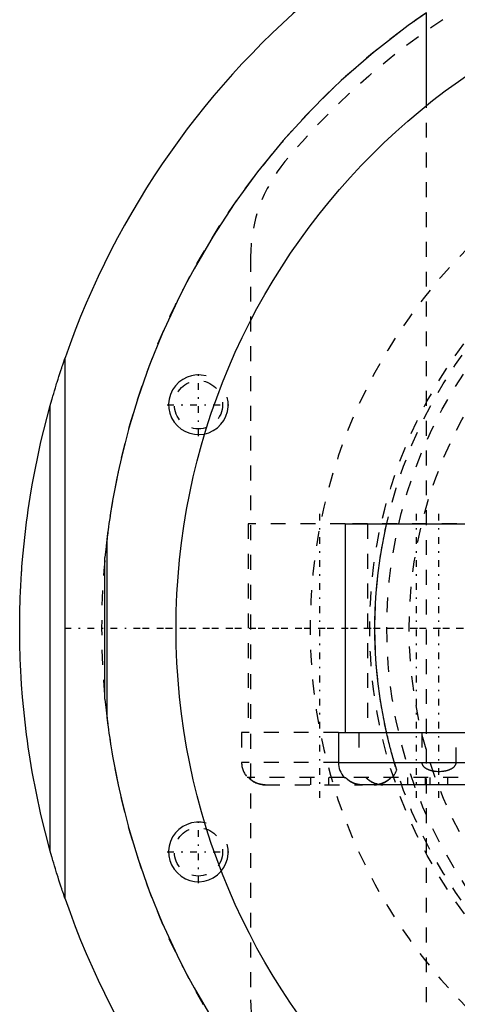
# Model space of a CAD drawing. Extents: x -906 to 186, y -120 to 120.
# Tile 2 of 12: x -906 to -876, y -25 to 41. Entities that reach past the tile are written whole.
import ezdxf

# ---------------------------------------------------------------- set-up
doc = ezdxf.new("R2010")
doc.units = 0
doc.linetypes.add('CENTER', pattern=[1.5, 0.45, -0.5, 0.05, -0.5])
doc.linetypes.add('DASHED', pattern=[2, 1, -1])
for name, color, linetype in [('AM_0', 7, 'CONTINUOUS'), ('AM_10', 7, 'CONTINUOUS'), ('AM_3', 7, 'DASHED'), ('AM_7', 7, 'CENTER')]:
    doc.layers.add(name, color=color, linetype=linetype)

msp = doc.modelspace()

# ---------------------------------------------------------------- linework, layer by layer
at = {"layer": 'AM_0', "color": 7, "linetype": 'CONTINUOUS'}
for p, q in [((-878.188, 35.077), (-878.188, 41.297)), ((-902.45, -18.145), (-902.45, 18.145)), ((-903.45, -14.946), (-903.45, 14.946)), ((-883.65, 7), (-883.65, -7)), ((-883.65, 7), (-874.156, 7)), ((-899.633, 6.047), (-899.773, 4.759)), ((-899.633, -6.047), (-899.633, 6.047)), ((-899.773, -4.759), (-899.773, 4.759)), ((-899.773, -4.759), (-899.633, -6.047)), ((-884.1, -7), (-884.1, -9)), ((-884.1, -7), (-874.156, -7)), ((-884.1, -9), (-873.6, -9)), ((-883.718, -10), (-883.634, -10)), ((-875.172, -10.5), (-882.528, -10.5))]:
    msp.add_line(p, q, dxfattribs=at)
for points in [[(-878.188, 41.297, 0), (-879.41, 40.436, 0), (-881.737, 38.636, 0), (-883.911, 36.743, 0), (-884.941, 35.765, 0), (-885.933, 34.768, 0), (-887.804, 32.724, 0), (-889.523, 30.625, 0), (-891.094, 28.483, 0), (-892.517, 26.311, 0), (-893.795, 24.124, 0), (-894.381, 23.029, 0), (-894.932, 21.935, 0), (-895.931, 19.757, 0), (-896.799, 17.603, 0), (-897.541, 15.488, 0), (-898.163, 13.428, 0), (-898.671, 11.452, 0), (-898.884, 10.505, 0), (-899.072, 9.59, 0), (-899.259, 8.574, 0), (-899.307, 8.296, 0), (-899.352, 8.026, 0), (-899.373, 7.893, 0), (-899.394, 7.762, 0), (-899.433, 7.508, 0), (-899.47, 7.263, 0), (-899.504, 7.028, 0), (-899.534, 6.807, 0), (-899.562, 6.601, 0), (-899.575, 6.504, 0), (-899.587, 6.413, 0), (-899.608, 6.246, 0), (-899.626, 6.106, 0), (-899.633, 6.047, 0)], [(-903.45, 14.946, 0), (-903.45, 14.946, 0), (-903.449, 14.947, 0), (-903.449, 14.948, 0), (-903.449, 14.948, 0), (-903.449, 14.948, 0), (-903.449, 14.949, 0), (-903.448, 14.95, 0), (-903.448, 14.951, 0), (-903.448, 14.953, 0), (-903.447, 14.954, 0), (-903.447, 14.955, 0), (-903.447, 14.955, 0), (-903.447, 14.957, 0), (-903.446, 14.958, 0), (-903.446, 14.96, 0), (-903.445, 14.962, 0), (-903.445, 14.964, 0), (-903.444, 14.965, 0), (-903.444, 14.966, 0), (-903.444, 14.968, 0), (-903.443, 14.97, 0), (-903.443, 14.971, 0), (-903.442, 14.972, 0), (-903.442, 14.975, 0), (-903.441, 14.977, 0), (-903.441, 14.978, 0), (-903.44, 14.98, 0), (-903.44, 14.982, 0), (-903.439, 14.985, 0), (-903.438, 14.987, 0), (-903.437, 14.99, 0), (-903.437, 14.993, 0), (-903.436, 14.994, 0), (-903.436, 14.996, 0), (-903.435, 14.999, 0), (-903.434, 15.002, 0), (-903.431, 15.013, 0), (-903.425, 15.032, 0), (-903.42, 15.053, 0), (-903.414, 15.074, 0), (-903.41, 15.086, 0), (-903.407, 15.097, 0), (-903.4, 15.121, 0), (-903.393, 15.147, 0), (-903.386, 15.173, 0), (-903.378, 15.2, 0), (-903.37, 15.227, 0), (-903.366, 15.241, 0), (-903.362, 15.255, 0), (-903.354, 15.284, 0), (-903.346, 15.313, 0), (-903.342, 15.327, 0), (-903.337, 15.342, 0), (-903.329, 15.371, 0), (-903.321, 15.4, 0), (-903.316, 15.415, 0), (-903.312, 15.429, 0), (-903.304, 15.458, 0), (-903.296, 15.487, 0), (-903.267, 15.586, 0), (-903.215, 15.761, 0), (-903.161, 15.942, 0), (-903.105, 16.128, 0), (-903.047, 16.318, 0), (-903.017, 16.414, 0), (-902.987, 16.51, 0), (-902.926, 16.705, 0), (-902.864, 16.901, 0), (-902.801, 17.097, 0), (-902.737, 17.293, 0), (-902.673, 17.487, 0), (-902.641, 17.584, 0), (-902.609, 17.68, 0), (-902.545, 17.869, 0), (-902.481, 18.054, 0), (-902.45, 18.145, 0)], [(-905.5, 0, 0), (-905.5, 0.012, 0), (-905.5, 0.035, 0), (-905.5, 0.058, 0), (-905.5, 0.07, 0), (-905.5, 0.082, 0), (-905.5, 0.105, 0), (-905.5, 0.128, 0), (-905.5, 0.152, 0), (-905.5, 0.175, 0), (-905.5, 0.199, 0), (-905.5, 0.21, 0), (-905.5, 0.222, 0), (-905.499, 0.245, 0), (-905.499, 0.269, 0), (-905.499, 0.292, 0), (-905.499, 0.315, 0), (-905.499, 0.339, 0), (-905.499, 0.35, 0), (-905.499, 0.362, 0), (-905.499, 0.385, 0), (-905.498, 0.409, 0), (-905.498, 0.42, 0), (-905.498, 0.432, 0), (-905.498, 0.455, 0), (-905.498, 0.479, 0), (-905.498, 0.49, 0), (-905.498, 0.502, 0), (-905.498, 0.525, 0), (-905.497, 0.549, 0), (-905.497, 0.572, 0), (-905.497, 0.595, 0), (-905.497, 0.619, 0), (-905.496, 0.631, 0), (-905.496, 0.642, 0), (-905.496, 0.666, 0), (-905.496, 0.689, 0), (-905.495, 0.712, 0), (-905.495, 0.736, 0), (-905.495, 0.759, 0), (-905.495, 0.771, 0), (-905.494, 0.782, 0), (-905.494, 0.806, 0), (-905.494, 0.829, 0), (-905.493, 0.852, 0), (-905.493, 0.876, 0), (-905.493, 0.899, 0), (-905.493, 0.911, 0), (-905.492, 0.922, 0), (-905.492, 0.946, 0), (-905.492, 0.969, 0), (-905.49, 1.051, 0), (-905.487, 1.191, 0), (-905.486, 1.261, 0), (-905.484, 1.331, 0), (-905.481, 1.471, 0), (-905.477, 1.611, 0), (-905.472, 1.751, 0), (-905.468, 1.891, 0), (-905.463, 2.031, 0), (-905.46, 2.101, 0), (-905.458, 2.171, 0), (-905.452, 2.311, 0), (-905.446, 2.451, 0), (-905.443, 2.521, 0), (-905.439, 2.591, 0), (-905.433, 2.731, 0), (-905.426, 2.871, 0), (-905.422, 2.941, 0), (-905.418, 3.011, 0), (-905.41, 3.151, 0), (-905.402, 3.291, 0), (-905.394, 3.431, 0), (-905.385, 3.571, 0), (-905.376, 3.71, 0), (-905.371, 3.78, 0), (-905.366, 3.85, 0), (-905.356, 3.99, 0), (-905.346, 4.13, 0), (-905.307, 4.619, 0), (-905.231, 5.456, 0), (-905.142, 6.292, 0), (-905.041, 7.126, 0), (-904.985, 7.543, 0), (-904.926, 7.959, 0), (-904.799, 8.79, 0), (-904.66, 9.619, 0), (-904.073, 12.502, 0), (-903.45, 14.946, 0)], [(-903.45, -14.946, 0), (-904.073, -12.502, 0), (-904.66, -9.619, 0), (-904.799, -8.79, 0), (-904.926, -7.959, 0), (-904.985, -7.543, 0), (-905.041, -7.126, 0), (-905.142, -6.292, 0), (-905.231, -5.456, 0), (-905.307, -4.619, 0), (-905.371, -3.78, 0), (-905.402, -3.291, 0), (-905.41, -3.151, 0), (-905.418, -3.011, 0), (-905.422, -2.941, 0), (-905.426, -2.871, 0), (-905.433, -2.731, 0), (-905.439, -2.591, 0), (-905.443, -2.521, 0), (-905.446, -2.451, 0), (-905.452, -2.311, 0), (-905.458, -2.171, 0), (-905.46, -2.101, 0), (-905.463, -2.031, 0), (-905.468, -1.891, 0), (-905.472, -1.751, 0), (-905.477, -1.611, 0), (-905.481, -1.471, 0), (-905.484, -1.331, 0), (-905.486, -1.261, 0), (-905.487, -1.191, 0), (-905.49, -1.051, 0), (-905.493, -0.911, 0), (-905.494, -0.829, 0), (-905.494, -0.806, 0), (-905.494, -0.782, 0), (-905.495, -0.771, 0), (-905.495, -0.759, 0), (-905.495, -0.736, 0), (-905.495, -0.712, 0), (-905.496, -0.689, 0), (-905.496, -0.666, 0), (-905.496, -0.642, 0), (-905.496, -0.631, 0), (-905.497, -0.619, 0), (-905.497, -0.595, 0), (-905.497, -0.572, 0), (-905.497, -0.549, 0), (-905.498, -0.525, 0), (-905.498, -0.502, 0), (-905.498, -0.49, 0), (-905.498, -0.479, 0), (-905.498, -0.455, 0), (-905.498, -0.432, 0), (-905.498, -0.42, 0), (-905.498, -0.409, 0), (-905.499, -0.385, 0), (-905.499, -0.362, 0), (-905.499, -0.35, 0), (-905.499, -0.339, 0), (-905.499, -0.315, 0), (-905.499, -0.292, 0), (-905.499, -0.269, 0), (-905.499, -0.245, 0), (-905.5, -0.222, 0), (-905.5, -0.21, 0), (-905.5, -0.199, 0), (-905.5, -0.175, 0), (-905.5, -0.152, 0), (-905.5, -0.128, 0), (-905.5, -0.105, 0), (-905.5, -0.082, 0), (-905.5, -0.07, 0), (-905.5, -0.058, 0), (-905.5, -0.035, 0), (-905.5, -0.012, 0), (-905.5, 0, 0)], [(-899.633, -6.047, 0), (-899.626, -6.106, 0), (-899.608, -6.246, 0), (-899.587, -6.413, 0), (-899.575, -6.504, 0), (-899.562, -6.601, 0), (-899.534, -6.807, 0), (-899.504, -7.028, 0), (-899.47, -7.263, 0), (-899.433, -7.508, 0), (-899.394, -7.762, 0), (-899.373, -7.893, 0), (-899.352, -8.026, 0), (-899.307, -8.296, 0), (-899.259, -8.574, 0), (-899.072, -9.59, 0), (-898.884, -10.505, 0), (-898.671, -11.452, 0), (-898.163, -13.428, 0), (-897.541, -15.488, 0), (-896.799, -17.603, 0), (-895.931, -19.757, 0), (-894.932, -21.935, 0), (-894.381, -23.029, 0), (-893.795, -24.124, 0), (-892.517, -26.311, 0)], [(-882.851, -10.458, 0), (-882.877, -10.452, 0), (-882.927, -10.438, 0), (-882.977, -10.423, 0), (-883.001, -10.415, 0), (-883.025, -10.407, 0), (-883.071, -10.389, 0), (-883.116, -10.37, 0), (-883.162, -10.35, 0), (-883.208, -10.327, 0), (-883.253, -10.302, 0), (-883.276, -10.289, 0), (-883.299, -10.276, 0), (-883.343, -10.248, 0), (-883.387, -10.218, 0), (-883.43, -10.187, 0), (-883.471, -10.155, 0), (-883.51, -10.122, 0), (-883.529, -10.105, 0), (-883.547, -10.088, 0), (-883.583, -10.054, 0), (-883.617, -10.018, 0), (-883.634, -10, 0)], [(-902.45, -18.145, 0), (-902.481, -18.054, 0), (-902.545, -17.869, 0), (-902.609, -17.68, 0), (-902.641, -17.584, 0), (-902.673, -17.487, 0), (-902.737, -17.293, 0), (-902.801, -17.097, 0), (-902.864, -16.901, 0), (-902.926, -16.705, 0), (-902.987, -16.51, 0), (-903.017, -16.414, 0), (-903.047, -16.318, 0), (-903.105, -16.128, 0), (-903.161, -15.942, 0), (-903.215, -15.761, 0), (-903.267, -15.586, 0), (-903.296, -15.487, 0), (-903.304, -15.458, 0), (-903.312, -15.429, 0), (-903.316, -15.415, 0), (-903.321, -15.4, 0), (-903.329, -15.371, 0), (-903.337, -15.342, 0), (-903.342, -15.327, 0), (-903.346, -15.313, 0), (-903.354, -15.284, 0), (-903.362, -15.255, 0), (-903.366, -15.241, 0), (-903.37, -15.227, 0), (-903.378, -15.2, 0), (-903.386, -15.173, 0), (-903.393, -15.147, 0), (-903.4, -15.121, 0), (-903.407, -15.097, 0), (-903.41, -15.086, 0), (-903.414, -15.074, 0), (-903.42, -15.053, 0), (-903.425, -15.032, 0), (-903.431, -15.013, 0), (-903.434, -15.002, 0), (-903.435, -14.999, 0), (-903.436, -14.996, 0), (-903.436, -14.994, 0), (-903.437, -14.993, 0), (-903.437, -14.99, 0), (-903.438, -14.987, 0), (-903.439, -14.985, 0), (-903.44, -14.982, 0), (-903.44, -14.98, 0), (-903.441, -14.978, 0), (-903.441, -14.977, 0), (-903.442, -14.975, 0), (-903.442, -14.972, 0), (-903.443, -14.971, 0), (-903.443, -14.97, 0), (-903.444, -14.968, 0), (-903.444, -14.966, 0), (-903.444, -14.965, 0), (-903.445, -14.964, 0), (-903.445, -14.962, 0), (-903.446, -14.96, 0), (-903.446, -14.958, 0), (-903.447, -14.957, 0), (-903.447, -14.955, 0), (-903.447, -14.955, 0), (-903.447, -14.954, 0), (-903.448, -14.953, 0), (-903.448, -14.951, 0), (-903.448, -14.95, 0), (-903.449, -14.949, 0), (-903.449, -14.948, 0), (-903.449, -14.948, 0), (-903.449, -14.948, 0), (-903.449, -14.947, 0), (-903.45, -14.946, 0), (-903.45, -14.946, 0)]]:
    msp.add_polyline3d(points, dxfattribs=at)
msp.add_circle((-850, 0), 45, dxfattribs=at)
for centre, radius, start, end in [((-850, 0), 55.5, 97.25319, 160.91684), ((-882.6, -9), 1.5, 180, 221.81031), ((-850, 0), 55.5, 199.08316, 262.74681)]:
    msp.add_arc(centre, radius, start, end, dxfattribs=at)
at = {"layer": 'AM_10', "color": 7, "linetype": 'CONTINUOUS'}
for centre in [(-893.5, 15), (-893.5, -15)]:
    msp.add_arc(centre, 2, 75, 15, dxfattribs=at)
at = {"layer": 'AM_3', "color": 6, "linetype": 'DASHED'}
for p, q in [((-878.188, -35.077), (-878.188, 35.077)), ((-890, 24.92), (-890, -24.92)), ((-890.15, 7), (-890.15, -7)), ((-883.65, 7), (-890.15, 7)), ((-874.156, 7), (-883.65, 7)), ((-882.15, 7), (-882.15, -7)), ((-890.6, -7), (-890.6, -9)), ((-884.1, -7), (-890.6, -7)), ((-882.725, -7), (-882.725, -9)), ((-878.502, -7), (-878.502, -9)), ((-876.198, -9), (-876.198, -7)), ((-884.1, -9), (-890.6, -9)), ((-880.188, -9.507), (-880.343, -9)), ((-883.718, -10), (-890.218, -10)), ((-889.028, -10.5), (-882.49, -10.5)), ((-885.95, -10.5), (-885.95, -10)), ((-884.75, -10.5), (-884.75, -10)), ((-874.066, -10), (-883.634, -10)), ((-882.49, -10.5), (-882.528, -10.5)), ((-882.235, -10.028), (-882.261, -10)), ((-881.672, -10.5), (-881.71, -10.5)), ((-879.45, -10.5), (-879.45, -10)), ((-878.25, -10.5), (-878.25, -10)), ((-877.95, -10.5), (-877.95, -10)), ((-876.75, -10.5), (-876.75, -10))]:
    msp.add_line(p, q, dxfattribs=at)
for points in [[(-880.866, -7, 0), (-880.878, -6.948, 0), (-880.901, -6.844, 0), (-880.925, -6.738, 0), (-880.936, -6.684, 0), (-880.948, -6.63, 0), (-880.971, -6.521, 0), (-880.994, -6.41, 0), (-881.017, -6.297, 0), (-881.04, -6.183, 0), (-881.063, -6.068, 0), (-881.074, -6.01, 0), (-881.085, -5.951, 0), (-881.108, -5.834, 0), (-881.13, -5.715, 0), (-881.152, -5.594, 0), (-881.173, -5.473, 0), (-881.195, -5.35, 0), (-881.205, -5.288, 0), (-881.216, -5.226, 0), (-881.236, -5.101, 0), (-881.257, -4.974, 0), (-881.267, -4.911, 0), (-881.325, -4.523, 0), (-881.43, -3.724, 0), (-881.517, -2.903, 0), (-881.582, -2.071, 0), (-881.626, -1.236, 0), (-881.647, -0.408, 0), (-881.65, 0, 0), (-881.647, 0.408, 0), (-881.626, 1.236, 0), (-881.582, 2.071, 0), (-881.517, 2.903, 0), (-881.43, 3.724, 0), (-881.325, 4.523, 0), (-881.267, 4.911, 0), (-881.257, 4.974, 0), (-881.236, 5.101, 0), (-881.216, 5.226, 0), (-881.205, 5.288, 0), (-881.195, 5.35, 0), (-881.173, 5.473, 0), (-881.152, 5.594, 0), (-881.13, 5.715, 0), (-881.108, 5.834, 0), (-881.085, 5.951, 0), (-881.074, 6.01, 0), (-881.063, 6.068, 0), (-881.04, 6.183, 0), (-881.017, 6.297, 0), (-880.994, 6.41, 0), (-880.971, 6.521, 0), (-880.948, 6.63, 0), (-880.936, 6.684, 0), (-880.925, 6.738, 0), (-880.901, 6.844, 0), (-880.878, 6.948, 0), (-880.866, 7, 0)], [(-880.343, -9, 0), (-880.357, -8.954, 0), (-880.384, -8.861, 0), (-880.412, -8.764, 0), (-880.427, -8.715, 0), (-880.441, -8.665, 0), (-880.47, -8.562, 0), (-880.499, -8.457, 0), (-880.529, -8.35, 0), (-880.558, -8.241, 0), (-880.588, -8.129, 0), (-880.603, -8.073, 0), (-880.618, -8.016, 0), (-880.648, -7.901, 0), (-880.678, -7.784, 0), (-880.708, -7.666, 0), (-880.737, -7.547, 0), (-880.766, -7.426, 0), (-880.781, -7.366, 0), (-880.795, -7.305, 0), (-880.824, -7.184, 0), (-880.852, -7.061, 0), (-880.866, -7, 0)], [(-878.502, -9, 0), (-878.502, -9.002, 0), (-878.502, -9.006, 0), (-878.502, -9.01, 0), (-878.502, -9.013, 0), (-878.502, -9.015, 0), (-878.502, -9.019, 0), (-878.502, -9.023, 0), (-878.501, -9.028, 0), (-878.501, -9.032, 0), (-878.5, -9.036, 0), (-878.5, -9.039, 0), (-878.5, -9.041, 0), (-878.499, -9.045, 0), (-878.499, -9.05, 0), (-878.498, -9.054, 0), (-878.497, -9.059, 0), (-878.496, -9.063, 0), (-878.496, -9.065, 0), (-878.495, -9.067, 0), (-878.494, -9.072, 0), (-878.493, -9.076, 0), (-878.493, -9.078, 0), (-878.492, -9.081, 0), (-878.491, -9.085, 0), (-878.49, -9.089, 0), (-878.489, -9.091, 0), (-878.489, -9.093, 0), (-878.488, -9.098, 0), (-878.486, -9.102, 0), (-878.481, -9.116, 0), (-878.472, -9.139, 0), (-878.46, -9.163, 0), (-878.447, -9.186, 0), (-878.432, -9.209, 0), (-878.425, -9.22, 0), (-878.417, -9.23, 0), (-878.4, -9.25, 0), (-878.383, -9.269, 0), (-878.365, -9.287, 0), (-878.346, -9.305, 0), (-878.326, -9.322, 0), (-878.316, -9.331, 0), (-878.305, -9.339, 0), (-878.283, -9.355, 0), (-878.261, -9.371, 0), (-878.25, -9.378, 0), (-878.239, -9.385, 0), (-878.217, -9.399, 0), (-878.195, -9.411, 0), (-878.184, -9.417, 0), (-878.173, -9.423, 0), (-878.151, -9.434, 0), (-878.128, -9.445, 0), (-878.105, -9.456, 0), (-878.081, -9.466, 0), (-878.058, -9.476, 0), (-878.046, -9.481, 0), (-878.034, -9.485, 0), (-878.009, -9.494, 0), (-877.984, -9.503, 0), (-877.959, -9.511, 0), (-877.934, -9.519, 0), (-877.909, -9.526, 0), (-877.896, -9.53, 0), (-877.883, -9.533, 0), (-877.857, -9.54, 0), (-877.831, -9.546, 0), (-877.805, -9.552, 0), (-877.779, -9.558, 0), (-877.753, -9.563, 0), (-877.74, -9.565, 0), (-877.726, -9.568, 0), (-877.7, -9.572, 0), (-877.674, -9.576, 0), (-877.647, -9.58, 0), (-877.621, -9.583, 0), (-877.594, -9.586, 0), (-877.581, -9.588, 0), (-877.568, -9.589, 0), (-877.542, -9.591, 0), (-877.516, -9.593, 0), (-877.425, -9.598, 0), (-877.35, -9.599, 0), (-877.275, -9.598, 0), (-877.184, -9.593, 0), (-877.158, -9.591, 0), (-877.132, -9.589, 0), (-877.119, -9.588, 0), (-877.106, -9.586, 0), (-877.079, -9.583, 0), (-877.053, -9.58, 0), (-877.026, -9.576, 0), (-877, -9.572, 0), (-876.974, -9.568, 0), (-876.96, -9.565, 0), (-876.947, -9.563, 0), (-876.921, -9.558, 0), (-876.895, -9.552, 0), (-876.869, -9.546, 0), (-876.843, -9.54, 0), (-876.817, -9.533, 0), (-876.804, -9.53, 0), (-876.791, -9.526, 0), (-876.766, -9.519, 0), (-876.741, -9.511, 0), (-876.716, -9.503, 0), (-876.691, -9.494, 0), (-876.666, -9.485, 0), (-876.654, -9.481, 0), (-876.642, -9.476, 0), (-876.619, -9.466, 0), (-876.595, -9.456, 0), (-876.572, -9.445, 0), (-876.549, -9.434, 0), (-876.527, -9.423, 0), (-876.516, -9.417, 0), (-876.505, -9.411, 0), (-876.483, -9.399, 0), (-876.461, -9.385, 0), (-876.45, -9.378, 0), (-876.439, -9.371, 0), (-876.417, -9.355, 0), (-876.395, -9.339, 0), (-876.384, -9.331, 0), (-876.374, -9.322, 0), (-876.354, -9.305, 0), (-876.335, -9.287, 0), (-876.317, -9.269, 0), (-876.3, -9.25, 0), (-876.283, -9.23, 0), (-876.275, -9.22, 0), (-876.268, -9.209, 0), (-876.253, -9.186, 0), (-876.24, -9.163, 0), (-876.228, -9.139, 0), (-876.222, -9.126, 0), (-876.221, -9.122, 0), (-876.219, -9.118, 0), (-876.219, -9.116, 0), (-876.218, -9.114, 0), (-876.217, -9.11, 0), (-876.215, -9.106, 0), (-876.214, -9.102, 0), (-876.212, -9.098, 0), (-876.211, -9.093, 0), (-876.211, -9.091, 0), (-876.21, -9.089, 0), (-876.209, -9.085, 0), (-876.208, -9.081, 0), (-876.207, -9.078, 0), (-876.207, -9.076, 0), (-876.206, -9.072, 0), (-876.205, -9.067, 0), (-876.204, -9.065, 0), (-876.204, -9.063, 0), (-876.203, -9.059, 0), (-876.202, -9.054, 0), (-876.201, -9.05, 0), (-876.201, -9.045, 0), (-876.2, -9.041, 0), (-876.2, -9.039, 0), (-876.2, -9.036, 0), (-876.199, -9.032, 0), (-876.199, -9.028, 0), (-876.198, -9.023, 0), (-876.198, -9.019, 0), (-876.198, -9.015, 0), (-876.198, -9.013, 0), (-876.198, -9.01, 0), (-876.198, -9.006, 0), (-876.198, -9.002, 0), (-876.198, -9, 0)], [(-890.134, -10, 0), (-890.11, -10.026, 0), (-890.062, -10.074, 0), (-890.011, -10.121, 0), (-889.984, -10.144, 0), (-889.956, -10.167, 0), (-889.897, -10.211, 0), (-889.837, -10.252, 0), (-889.774, -10.29, 0), (-889.711, -10.325, 0), (-889.647, -10.357, 0), (-889.615, -10.371, 0), (-889.584, -10.384, 0), (-889.519, -10.409, 0), (-889.452, -10.431, 0), (-889.382, -10.451, 0), (-889.311, -10.467, 0), (-889.238, -10.48, 0), (-889.202, -10.486, 0), (-889.166, -10.49, 0), (-889.094, -10.497, 0), (-889.024, -10.5, 0), (-888.99, -10.5, 0)], [(-889.351, -10.458, 0), (-889.377, -10.452, 0), (-889.427, -10.438, 0), (-889.477, -10.423, 0), (-889.501, -10.415, 0), (-889.525, -10.407, 0), (-889.571, -10.389, 0), (-889.616, -10.37, 0), (-889.662, -10.35, 0), (-889.708, -10.327, 0), (-889.753, -10.302, 0), (-889.776, -10.289, 0), (-889.799, -10.276, 0), (-889.843, -10.248, 0), (-889.887, -10.218, 0), (-889.93, -10.187, 0), (-889.971, -10.155, 0), (-890.01, -10.122, 0), (-890.029, -10.105, 0), (-890.047, -10.088, 0), (-890.083, -10.054, 0), (-890.117, -10.018, 0), (-890.134, -10, 0)], [(-889.028, -10.5, 0), (-889.081, -10.497, 0), (-889.188, -10.488, 0), (-889.252, -10.478, 0), (-889.27, -10.475, 0), (-889.288, -10.472, 0), (-889.297, -10.47, 0), (-889.306, -10.468, 0), (-889.324, -10.464, 0), (-889.342, -10.46, 0), (-889.351, -10.458, 0)], [(-883.634, -10, 0), (-883.626, -10.009, 0), (-883.61, -10.026, 0), (-883.593, -10.043, 0), (-883.585, -10.052, 0), (-883.577, -10.06, 0), (-883.56, -10.076, 0), (-883.542, -10.092, 0), (-883.525, -10.108, 0), (-883.506, -10.125, 0), (-883.488, -10.14, 0), (-883.478, -10.148, 0), (-883.469, -10.156, 0), (-883.449, -10.172, 0), (-883.43, -10.187, 0), (-883.409, -10.202, 0), (-883.389, -10.217, 0), (-883.368, -10.231, 0), (-883.358, -10.238, 0), (-883.347, -10.245, 0), (-883.326, -10.259, 0), (-883.304, -10.272, 0), (-883.294, -10.279, 0)], [(-883.294, -10.279, 0), (-883.304, -10.272, 0), (-883.326, -10.259, 0), (-883.347, -10.245, 0), (-883.358, -10.238, 0), (-883.368, -10.231, 0), (-883.389, -10.217, 0), (-883.409, -10.202, 0), (-883.43, -10.187, 0), (-883.449, -10.172, 0), (-883.469, -10.156, 0), (-883.478, -10.148, 0), (-883.488, -10.14, 0), (-883.506, -10.125, 0), (-883.525, -10.108, 0), (-883.542, -10.092, 0), (-883.56, -10.076, 0), (-883.577, -10.06, 0), (-883.585, -10.052, 0), (-883.593, -10.043, 0), (-883.61, -10.026, 0), (-883.626, -10.009, 0), (-883.634, -10, 0)], [(-883.294, -10.279, 0), (-883.282, -10.286, 0), (-883.258, -10.3, 0), (-883.234, -10.313, 0), (-883.222, -10.319, 0), (-883.21, -10.325, 0), (-883.187, -10.338, 0), (-883.163, -10.349, 0), (-883.139, -10.36, 0), (-883.115, -10.371, 0), (-883.091, -10.381, 0), (-883.08, -10.386, 0), (-883.068, -10.39, 0), (-883.044, -10.4, 0), (-883.019, -10.409, 0), (-882.994, -10.417, 0), (-882.969, -10.426, 0), (-882.943, -10.434, 0), (-882.93, -10.437, 0), (-882.917, -10.441, 0), (-882.891, -10.448, 0), (-882.864, -10.455, 0), (-882.851, -10.458, 0)], [(-882.528, -10.5, 0), (-882.55, -10.499, 0), (-882.594, -10.497, 0), (-882.639, -10.493, 0), (-882.661, -10.491, 0), (-882.684, -10.488, 0), (-882.729, -10.482, 0), (-882.774, -10.474, 0), (-882.819, -10.465, 0), (-882.864, -10.455, 0), (-882.908, -10.444, 0), (-882.93, -10.438, 0), (-882.952, -10.431, 0), (-882.994, -10.417, 0), (-883.036, -10.403, 0), (-883.076, -10.387, 0), (-883.115, -10.371, 0), (-883.155, -10.353, 0), (-883.174, -10.343, 0), (-883.194, -10.334, 0), (-883.234, -10.313, 0), (-883.274, -10.29, 0), (-883.294, -10.279, 0)], [(-882.851, -10.458, 0), (-882.842, -10.46, 0), (-882.824, -10.464, 0), (-882.806, -10.468, 0), (-882.797, -10.47, 0), (-882.788, -10.472, 0), (-882.77, -10.475, 0), (-882.752, -10.478, 0), (-882.688, -10.488, 0), (-882.581, -10.497, 0), (-882.528, -10.5, 0)], [(-882.528, -10.5, 0), (-882.581, -10.497, 0), (-882.688, -10.488, 0), (-882.752, -10.478, 0), (-882.77, -10.475, 0), (-882.788, -10.472, 0), (-882.797, -10.47, 0), (-882.806, -10.468, 0), (-882.824, -10.464, 0), (-882.842, -10.46, 0), (-882.851, -10.458, 0)], [(-882.261, -10, 0), (-882.243, -10.02, 0), (-882.206, -10.057, 0), (-882.168, -10.094, 0), (-882.148, -10.112, 0), (-882.128, -10.13, 0), (-882.085, -10.165, 0), (-882.041, -10.199, 0), (-881.995, -10.232, 0), (-881.948, -10.263, 0), (-881.899, -10.292, 0), (-881.875, -10.306, 0), (-881.851, -10.319, 0), (-881.802, -10.344, 0), (-881.753, -10.366, 0), (-881.704, -10.387, 0), (-881.655, -10.406, 0), (-881.604, -10.424, 0), (-881.577, -10.432, 0), (-881.551, -10.44, 0), (-881.497, -10.454, 0), (-881.442, -10.467, 0), (-881.414, -10.472, 0)], [(-882.058, -10.186, 0), (-882.09, -10.161, 0), (-882.152, -10.109, 0), (-882.208, -10.055, 0), (-882.235, -10.028, 0)], [(-881.414, -10.472, 0), (-881.434, -10.468, 0), (-881.473, -10.46, 0), (-881.513, -10.45, 0), (-881.532, -10.445, 0), (-881.551, -10.44, 0), (-881.589, -10.428, 0), (-881.626, -10.416, 0), (-881.663, -10.403, 0), (-881.698, -10.389, 0), (-881.732, -10.375, 0), (-881.75, -10.368, 0), (-881.767, -10.36, 0), (-881.802, -10.343, 0), (-881.837, -10.326, 0), (-881.872, -10.307, 0), (-881.907, -10.287, 0), (-881.942, -10.266, 0), (-881.959, -10.255, 0), (-881.976, -10.244, 0), (-882.009, -10.222, 0), (-882.042, -10.198, 0), (-882.058, -10.186, 0)], [(-881.71, -10.5, 0), (-881.676, -10.5, 0), (-881.606, -10.497, 0), (-881.534, -10.49, 0), (-881.498, -10.486, 0), (-881.462, -10.48, 0), (-881.389, -10.467, 0), (-881.318, -10.451, 0), (-881.248, -10.431, 0), (-881.181, -10.409, 0), (-881.116, -10.384, 0), (-881.085, -10.371, 0), (-881.053, -10.357, 0), (-880.989, -10.325, 0), (-880.926, -10.29, 0), (-880.863, -10.252, 0), (-880.803, -10.211, 0), (-880.744, -10.167, 0), (-880.716, -10.144, 0), (-880.689, -10.121, 0), (-880.638, -10.074, 0), (-880.59, -10.026, 0), (-880.566, -10, 0)], [(-881.349, -10.458, 0), (-881.358, -10.46, 0), (-881.376, -10.464, 0), (-881.394, -10.468, 0), (-881.403, -10.47, 0), (-881.412, -10.472, 0), (-881.43, -10.475, 0), (-881.448, -10.478, 0), (-881.512, -10.488, 0), (-881.619, -10.497, 0), (-881.672, -10.5, 0)], [(-881.414, -10.472, 0), (-881.364, -10.481, 0), (-881.264, -10.493, 0), (-881.166, -10.499, 0), (-881.119, -10.5, 0)], [(-881.119, -10.5, 0), (-881.166, -10.499, 0), (-881.264, -10.493, 0), (-881.364, -10.481, 0), (-881.414, -10.472, 0)], [(-880.837, -10.234, 0), (-880.85, -10.243, 0), (-880.877, -10.261, 0), (-880.904, -10.278, 0), (-880.918, -10.286, 0), (-880.932, -10.294, 0), (-880.96, -10.309, 0), (-880.987, -10.324, 0), (-881.015, -10.339, 0), (-881.043, -10.352, 0), (-881.071, -10.365, 0), (-881.085, -10.371, 0), (-881.099, -10.377, 0), (-881.126, -10.388, 0), (-881.154, -10.399, 0), (-881.183, -10.409, 0), (-881.212, -10.419, 0), (-881.242, -10.429, 0), (-881.257, -10.434, 0), (-881.272, -10.438, 0), (-881.302, -10.447, 0), (-881.333, -10.455, 0), (-881.349, -10.458, 0)], [(-880.566, -10, 0), (-880.573, -10.007, 0), (-880.586, -10.022, 0), (-880.599, -10.036, 0), (-880.606, -10.043, 0), (-880.613, -10.049, 0), (-880.626, -10.063, 0), (-880.64, -10.076, 0), (-880.654, -10.089, 0), (-880.669, -10.103, 0), (-880.683, -10.116, 0), (-880.691, -10.122, 0), (-880.699, -10.129, 0), (-880.714, -10.142, 0), (-880.729, -10.155, 0), (-880.745, -10.167, 0), (-880.761, -10.18, 0), (-880.778, -10.192, 0), (-880.786, -10.199, 0), (-880.794, -10.205, 0), (-880.811, -10.217, 0), (-880.828, -10.228, 0), (-880.837, -10.234, 0)]]:
    msp.add_polyline3d(points, dxfattribs=at)
for centre, radius in [((-850, 0), 32), ((-850, 0), 31.65), ((-850, 0), 30.85), ((-850, 0), 29.35), ((-893.5, 15), 1.621), ((-893.5, -15), 1.621)]:
    msp.add_circle(centre, radius, dxfattribs=at)
for centre, radius, start, end in [((-850, 0), 50, 90, 270), ((-850, 0), 49, 123.55731, 140.28486), ((-850, 0), 36, 90, 270), ((-880, 24.92), 10, 140.28486, 180), ((-889.1, -9), 1.5, 180, 221.81031), ((-881.6, -9), 1.5, 318.18969, 340.2378), ((-880, -24.92), 10, 180, 219.71514)]:
    msp.add_arc(centre, radius, start, end, dxfattribs=at)
at = {"layer": 'AM_7', "color": 4, "linetype": 'CENTER'}
for p, q in [((-893.5, 12.9), (-893.5, 17.1)), ((-895.6, 15), (-891.4, 15)), ((-885.35, -11.375), (-885.35, 7.875)), ((-878.85, -11.375), (-878.85, 7.875)), ((-878.85, -11.375), (-878.85, 7.875)), ((-877.35, -11.375), (-877.35, 7.875)), ((-902.5, 0), (-797.5, 0)), ((-882.392, 0), (-817.608, 0)), ((-897.25, 0), (-802.75, 0)), ((-893.5, -17.1), (-893.5, -12.9)), ((-895.6, -15), (-891.4, -15))]:
    msp.add_line(p, q, dxfattribs=at)

doc.saveas('drawing.dxf')
